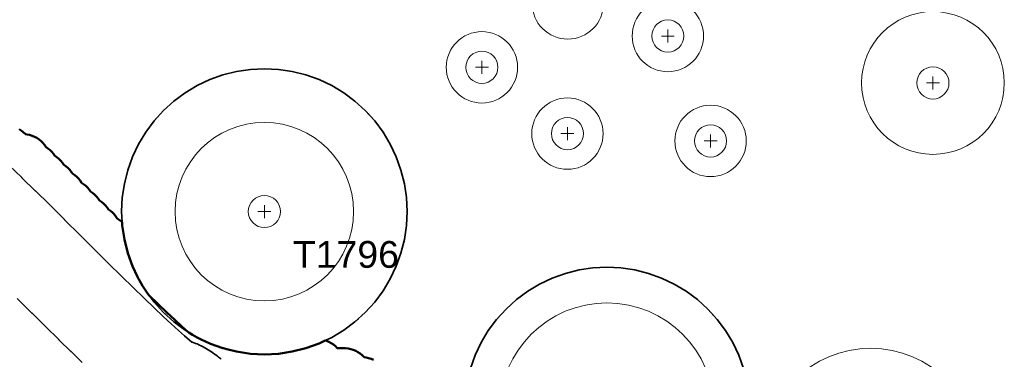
# Model space of a CAD drawing. Header units: metres. Extents: x -6559 to -6383, y 5654606 to 5654801.
# Tile 6 of 31: x -6499 to -6472, y 5654677 to 5654686. Entities that reach past the tile are written whole.
import ezdxf
from ezdxf.enums import TextEntityAlignment as Align

# ---------------------------------------------------------------- set-up
doc = ezdxf.new("R2010")
doc.units = ezdxf.units.M
doc.header["$LTSCALE"] = 0.5
for name, pattern in [('DASHED', [9, 6, -3]), ('DOT', [1.5, 0, -1.5]), ('PHANTOM', [22, 12, -2, 2, -2, 2, -2])]:
    doc.linetypes.add(name, pattern=pattern)
for name, color, linetype, lineweight in [('L-HARD-PAVE', 8, 'Continuous', 35), ('L-PLNT-PROT', 1, 'DASHED', 35), ('L-PLNT-TEXT', 3, 'Continuous', 18), ('L-SITE-LIMIT', 6, 'PHANTOM', 50), ('V-VEG-CANOPY', 92, 'Continuous', 13), ('V-VEG-TREE', 94, 'Continuous', 18)]:
    doc.layers.add(name, color=color, linetype=linetype, lineweight=lineweight)
doc.styles.add('BR-STD', font='arial.ttf')

# ---------------------------------------------------------------- blocks, each defined once
blk = doc.blocks.new('VEG-TREE-DECID')
at = {"color": 0, "lineweight": -2}
for p, q in [((-0.6, 0), (0.6, 0)), ((0, -0.6), (0, 0.6))]:
    blk.add_line(p, q, dxfattribs=at)
blk.add_circle((0, 0), 1.5, dxfattribs=at)

msp = doc.modelspace()

# ---------------------------------------------------------------- linework, layer by layer
at = {"layer": 'L-HARD-PAVE'}
for points in [[(-6499.64, 5654682.369), (-6499.289, 5654682.033), (-6499.283, 5654682.027), (-6498.91, 5654681.665), (-6498.904, 5654681.66), (-6498.51, 5654681.274), (-6498.505, 5654681.269), (-6498.089, 5654680.857), (-6498.085, 5654680.853), (-6497.648, 5654680.416), (-6497.239, 5654680.008), (-6496.854, 5654679.628), (-6496.496, 5654679.275), (-6496.164, 5654678.951), (-6495.857, 5654678.654), (-6495.577, 5654678.385), (-6495.323, 5654678.145), (-6495.097, 5654677.933), (-6494.898, 5654677.751), (-6494.728, 5654677.599), (-6494.588, 5654677.479), (-6494.523, 5654677.425), (-6494.502, 5654677.419), (-6494.415, 5654677.387), (-6494.376, 5654677.372), (-6494.302, 5654677.34), (-6494.261, 5654677.32), (-6494.2, 5654677.289), (-6494.157, 5654677.265), (-6494.106, 5654677.236), (-6494.061, 5654677.208), (-6494.018, 5654677.181), (-6493.971, 5654677.149), (-6493.934, 5654677.124), (-6493.885, 5654677.089), (-6493.853, 5654677.065), (-6493.802, 5654677.026), (-6493.775, 5654677.004), (-6493.722, 5654676.961), (-6493.698, 5654676.941)], [(-6497.594, 5654676.856), (-6497.905, 5654677.157), (-6497.909, 5654677.16), (-6498.245, 5654677.489), (-6498.248, 5654677.492), (-6498.609, 5654677.847), (-6498.612, 5654677.85), (-6498.999, 5654678.233), (-6499.001, 5654678.235), (-6499.413, 5654678.645)]]:
    msp.add_lwpolyline(points, dxfattribs=at)
at = {"layer": 'L-PLNT-PROT'}
for points in [[(-6489.66, 5654678.252), (-6489.95, 5654677.988), (-6490.266, 5654677.754), (-6490.602, 5654677.552), (-6490.783, 5654677.467), (-6490.957, 5654677.384), (-6491.327, 5654677.252), (-6491.708, 5654677.157), (-6492.096, 5654677.099), (-6492.488, 5654677.08), (-6492.88, 5654677.099), (-6493.268, 5654677.157), (-6493.5, 5654677.215), (-6493.539, 5654677.225), (-6493.588, 5654677.237), (-6493.64, 5654677.25), (-6493.649, 5654677.252), (-6494, 5654677.378), (-6494.019, 5654677.384), (-6494.263, 5654677.5), (-6494.374, 5654677.552), (-6494.5, 5654677.628), (-6494.603, 5654677.69), (-6494.71, 5654677.754), (-6495.026, 5654677.988), (-6495.316, 5654678.252), (-6495.58, 5654678.542), (-6495.718, 5654678.728), (-6495.736, 5654678.752), (-6495.739, 5654678.757), (-6495.75, 5654678.772), (-6495.814, 5654678.858), (-6495.899, 5654679), (-6496, 5654679.168), (-6496.016, 5654679.194), (-6496.042, 5654679.25), (-6496.184, 5654679.549), (-6496.316, 5654679.919), (-6496.411, 5654680.3), (-6496.469, 5654680.688), (-6496.473, 5654680.783), (-6496.488, 5654681.08), (-6496.469, 5654681.472), (-6496.411, 5654681.86), (-6496.316, 5654682.241), (-6496.184, 5654682.611), (-6496.016, 5654682.966), (-6495.814, 5654683.302), (-6495.58, 5654683.618), (-6495.316, 5654683.908), (-6495.026, 5654684.172), (-6494.71, 5654684.406), (-6494.374, 5654684.608), (-6494.019, 5654684.776), (-6493.649, 5654684.908), (-6493.268, 5654685.003), (-6492.88, 5654685.061), (-6492.488, 5654685.08), (-6492.096, 5654685.061), (-6491.708, 5654685.003), (-6491.327, 5654684.908), (-6490.957, 5654684.776), (-6490.602, 5654684.608), (-6490.266, 5654684.406), (-6489.95, 5654684.172), (-6489.66, 5654683.908), (-6489.396, 5654683.618), (-6489.162, 5654683.302), (-6488.96, 5654682.966), (-6488.792, 5654682.611), (-6488.66, 5654682.241), (-6488.565, 5654681.86), (-6488.507, 5654681.472), (-6488.488, 5654681.08), (-6488.507, 5654680.688), (-6488.565, 5654680.3), (-6488.66, 5654679.919), (-6488.792, 5654679.549), (-6488.96, 5654679.194), (-6489.162, 5654678.858), (-6489.396, 5654678.542), (-6489.66, 5654678.252)], [(-6486.716, 5654676.683), (-6486.584, 5654677.053), (-6486.416, 5654677.408), (-6486.214, 5654677.744), (-6485.98, 5654678.06), (-6485.716, 5654678.35), (-6485.426, 5654678.614), (-6485.11, 5654678.848), (-6484.774, 5654679.05), (-6484.419, 5654679.218), (-6484.049, 5654679.35), (-6483.668, 5654679.445), (-6483.28, 5654679.503), (-6482.888, 5654679.522), (-6482.496, 5654679.503), (-6482.108, 5654679.445), (-6481.727, 5654679.35), (-6481.357, 5654679.218), (-6481.002, 5654679.05), (-6480.666, 5654678.848), (-6480.35, 5654678.614), (-6480.06, 5654678.35), (-6479.796, 5654678.06), (-6479.562, 5654677.744), (-6479.36, 5654677.408), (-6479.192, 5654677.053), (-6479.06, 5654676.683)]]:
    msp.add_lwpolyline(points, dxfattribs=at)
at = {"layer": 'L-PLNT-TEXT', "linetype": 'DOT'}
for centre in [(-6492.488, 5654681.08), (-6482.888, 5654675.522)]:
    msp.add_circle(centre, 4, dxfattribs=at)
at = {"layer": 'L-SITE-LIMIT'}
msp.add_lwpolyline([(-6499.36, 5654683.39), (-6499.303, 5654683.352), (-6499.246, 5654683.306), (-6499.194, 5654683.254), (-6499.189, 5654683.247), (-6499.14, 5654683.242), (-6499.068, 5654683.227), (-6498.997, 5654683.206), (-6498.929, 5654683.178), (-6498.865, 5654683.143), (-6498.803, 5654683.102), (-6498.746, 5654683.056), (-6498.694, 5654683.004), (-6498.648, 5654682.947), (-6498.61, 5654682.89), (-6498.553, 5654682.852), (-6498.496, 5654682.806), (-6498.444, 5654682.754), (-6498.398, 5654682.697), (-6498.36, 5654682.64), (-6498.303, 5654682.602), (-6498.246, 5654682.556), (-6498.194, 5654682.504), (-6498.148, 5654682.447), (-6498.11, 5654682.39), (-6498.053, 5654682.352), (-6497.996, 5654682.306), (-6497.944, 5654682.254), (-6497.898, 5654682.197), (-6497.86, 5654682.14), (-6497.803, 5654682.102), (-6497.746, 5654682.056), (-6497.694, 5654682.004), (-6497.648, 5654681.947), (-6497.61, 5654681.89), (-6497.553, 5654681.852), (-6497.496, 5654681.806), (-6497.444, 5654681.754), (-6497.398, 5654681.697), (-6497.36, 5654681.64), (-6497.303, 5654681.602), (-6497.246, 5654681.556), (-6497.194, 5654681.504), (-6497.148, 5654681.447), (-6497.11, 5654681.39), (-6497.053, 5654681.352), (-6496.996, 5654681.306), (-6496.944, 5654681.254), (-6496.898, 5654681.197), (-6496.86, 5654681.14), (-6496.803, 5654681.102), (-6496.746, 5654681.056), (-6496.694, 5654681.004), (-6496.648, 5654680.947), (-6496.61, 5654680.89), (-6496.553, 5654680.852), (-6496.496, 5654680.806), (-6496.473, 5654680.783), (-6496.469, 5654680.688), (-6496.411, 5654680.3), (-6496.316, 5654679.919), (-6496.184, 5654679.549), (-6496.042, 5654679.25), (-6496.016, 5654679.194), (-6496, 5654679.168), (-6495.899, 5654679), (-6495.814, 5654678.858), (-6495.75, 5654678.772), (-6495.718, 5654678.728), (-6495.474, 5654678.494), (-6495.221, 5654678.254), (-6494.995, 5654678.044), (-6494.797, 5654677.862), (-6494.629, 5654677.712), (-6494.603, 5654677.69), (-6494.5, 5654677.628), (-6494.374, 5654677.552), (-6494.263, 5654677.5), (-6494.019, 5654677.384), (-6494, 5654677.378), (-6493.649, 5654677.252), (-6493.64, 5654677.25), (-6493.64, 5654677.25), (-6493.5, 5654677.215), (-6493.268, 5654677.157), (-6492.88, 5654677.099), (-6492.488, 5654677.08), (-6492.096, 5654677.099), (-6491.708, 5654677.157), (-6491.327, 5654677.252), (-6490.957, 5654677.384), (-6490.783, 5654677.467), (-6490.747, 5654677.456), (-6490.679, 5654677.428), (-6490.615, 5654677.393), (-6490.553, 5654677.352), (-6490.496, 5654677.306), (-6490.444, 5654677.254), (-6490.441, 5654677.25), (-6490.252, 5654677.25), (-6490.216, 5654677.249), (-6490.213, 5654677.249), (-6490.14, 5654677.242), (-6490.068, 5654677.227), (-6489.997, 5654677.206), (-6489.929, 5654677.178), (-6489.865, 5654677.143), (-6489.803, 5654677.102), (-6489.746, 5654677.056), (-6489.694, 5654677.004), (-6489.689, 5654676.997), (-6489.64, 5654676.992), (-6489.568, 5654676.977), (-6489.497, 5654676.956), (-6489.429, 5654676.928)], dxfattribs=at)
at = {"layer": 'V-VEG-CANOPY'}
for centre, radius in [((-6483.985, 5654686.913), 1), ((-6481.182, 5654685.999), 1), ((-6473.753, 5654684.684), 2), ((-6486.392, 5654685.122), 1), ((-6483.996, 5654683.264), 1), ((-6479.984, 5654683.059), 1), ((-6492.488, 5654681.08), 2.5), ((-6482.888, 5654675.522), 3), ((-6475.498, 5654674.251), 3)]:
    msp.add_circle(centre, radius, dxfattribs=at)

# ---------------------------------------------------------------- block references
at = {"layer": 'V-VEG-TREE', "xscale": 0.3, "yscale": 0.3}
for p in [(-6481.182, 5654685.999), (-6486.392, 5654685.122), (-6473.753, 5654684.684), (-6483.996, 5654683.264), (-6479.984, 5654683.059), (-6492.488, 5654681.08)]:
    msp.add_blockref('VEG-TREE-DECID', p, dxfattribs=at)

# ---------------------------------------------------------------- texts
at = {"layer": 'L-PLNT-TEXT', "style": 'BR-STD'}
msp.add_text('T1796', height=0.75, dxfattribs=at).set_placement((-6491.688, 5654679.88), align=Align.MIDDLE_LEFT)

doc.saveas('drawing.dxf')
